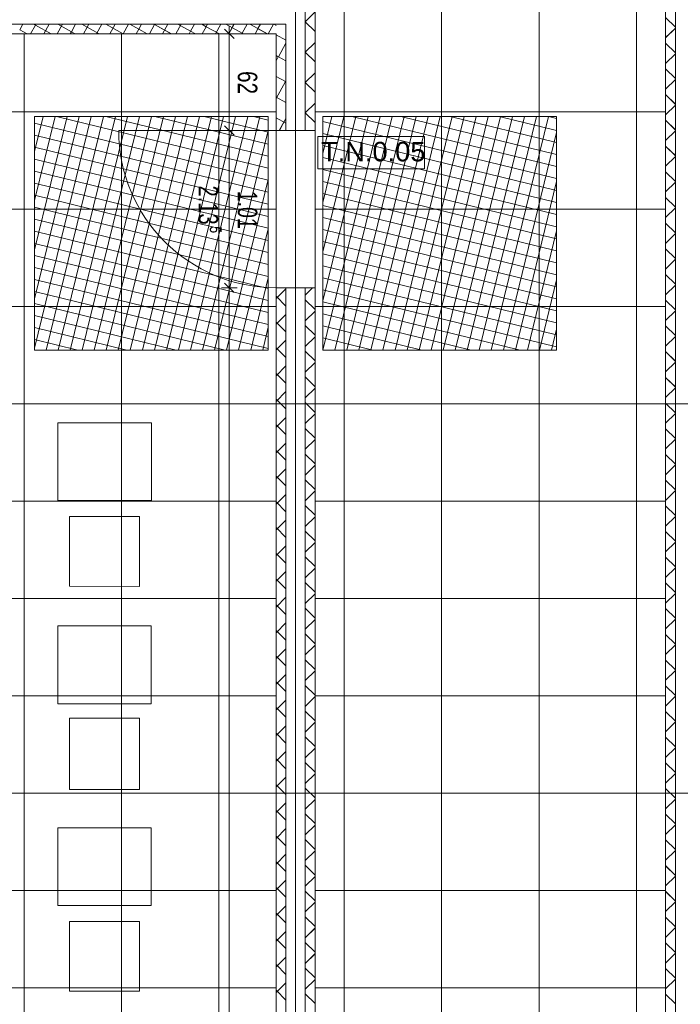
# Model space of a CAD drawing. Extents: x 229 to 926, y 37 to 878.
# Tile 47 of 201: x 467 to 552, y 288 to 415. Entities that reach past the tile are written whole.
import ezdxf
from ezdxf.lldxf.tags import DXFTag

# ---------------------------------------------------------------- set-up
doc = ezdxf.new("R2010")
doc.units = 0
doc.layers.get('0').update_dxf_attribs({"linetype": 'fein_strichliert', "lineweight": 13})
for name, color, linetype, lineweight in [('Ausstattung', 7, 'Continuous', 25), ('Axen', 7, 'Continuous', 25), ('Axen-A03CP9SWA9', 7, 'Continuous', 25), ('Beschriftung', 7, 'Continuous', 25), ('Beschriftung-A03CP9SUA9', 7, 'Continuous', 25), ('Bewegungsfläche', 7, 'Continuous', 25), ('Deckenspiegel', 7, 'Continuous', 25), ('Fullfläche', 7, 'Continuous', 25), ('Fullfläche-A03CP9SXA9', 7, 'Continuous', 25), ('Maßlinien', 7, 'Continuous', 25), ('Maßlinien-A03CP9T3A9', 7, 'Continuous', 25), ('Türen', 7, 'Continuous', 25), ('Türen-A03CP9T1A9', 7, 'Continuous', 25), ('Wände', 7, 'Continuous', 25), ('Wände-A03CP9T2A9', 7, 'Continuous', 25)]:
    doc.layers.add(name, color=color, linetype=linetype, lineweight=lineweight)
doc.styles.get("Standard").update_dxf_attribs({"font": 'arial.ttf'})
tags = doc.linetypes.add('ALL_S25', pattern=[0.001, 0, -0.001]).pattern_tags.tags
tags[6:7] = [DXFTag(74, 4), DXFTag(75, 0), DXFTag(340, '0'), DXFTag(46, 1.0), DXFTag(50, 0.0), DXFTag(44, 0.0), DXFTag(45, 0.0)]
tags[4:5] = [DXFTag(74, 4), DXFTag(75, 0), DXFTag(340, '0'), DXFTag(46, 1.0), DXFTag(50, 0.0), DXFTag(44, 0.0), DXFTag(45, 0.0)]
tags = doc.linetypes.add('ALL_S25-A03CP9T4A9', pattern=[0.001, 0, -0.001]).pattern_tags.tags
tags[6:7] = [DXFTag(74, 4), DXFTag(75, 0), DXFTag(340, '0'), DXFTag(46, 1.0), DXFTag(50, 0.0), DXFTag(44, 0.0), DXFTag(45, 0.0)]
tags[4:5] = [DXFTag(74, 4), DXFTag(75, 0), DXFTag(340, '0'), DXFTag(46, 1.0), DXFTag(50, 0.0), DXFTag(44, 0.0), DXFTag(45, 0.0)]
tags = doc.linetypes.add('fein_strichliert', pattern=[4, 1, -2, 1]).pattern_tags.tags
tags[8:9] = [DXFTag(74, 4), DXFTag(75, 0), DXFTag(340, '0'), DXFTag(46, 0.0), DXFTag(50, 0.0), DXFTag(44, 0.0), DXFTag(45, 0.0)]
tags[6:7] = [DXFTag(74, 4), DXFTag(75, 0), DXFTag(340, '0'), DXFTag(46, 0.0), DXFTag(50, 0.0), DXFTag(44, 0.0), DXFTag(45, 0.0)]
tags[4:5] = [DXFTag(74, 4), DXFTag(75, 0), DXFTag(340, '0'), DXFTag(46, 0.0), DXFTag(50, 0.0), DXFTag(44, 0.0), DXFTag(45, 0.0)]
tags = doc.linetypes.add('PUNKT2_S9', pattern=[0.001, 0, -0.001]).pattern_tags.tags
tags[6:7] = [DXFTag(74, 4), DXFTag(75, 0), DXFTag(340, '0'), DXFTag(46, 1.0), DXFTag(50, 0.0), DXFTag(44, 0.0), DXFTag(45, 0.0)]
tags[4:5] = [DXFTag(74, 4), DXFTag(75, 0), DXFTag(340, '0'), DXFTag(46, 1.0), DXFTag(50, 0.0), DXFTag(44, 0.0), DXFTag(45, 0.0)]
tags = doc.linetypes.add('PUNKT2_S9-A03CP9T5A9', pattern=[0.001, 0, -0.001]).pattern_tags.tags
tags[6:7] = [DXFTag(74, 4), DXFTag(75, 0), DXFTag(340, '0'), DXFTag(46, 1.0), DXFTag(50, 0.0), DXFTag(44, 0.0), DXFTag(45, 0.0)]
tags[4:5] = [DXFTag(74, 4), DXFTag(75, 0), DXFTag(340, '0'), DXFTag(46, 1.0), DXFTag(50, 0.0), DXFTag(44, 0.0), DXFTag(45, 0.0)]

# ---------------------------------------------------------------- blocks, each defined once
blk = doc.blocks.new('Referenz-A03CP9SSA9', base_point=(255.73, 65.7))
at = {"layer": 'Ausstattung', "color": 0, "lineweight": -2}
for p, q in [((484.33, 362.91), (472.3, 362.91)), ((472.3, 362.91), (472.3, 352.92)), ((484.33, 352.92), (484.33, 362.91)), ((472.3, 352.92), (484.33, 352.92)), ((482.8, 350.89), (473.83, 350.89)), ((473.83, 350.89), (473.83, 341.92)), ((482.8, 341.91), (482.8, 350.89)), ((473.83, 341.92), (482.8, 341.91)), ((484.32, 336.83), (472.3, 336.84)), ((472.3, 336.84), (472.3, 326.84)), ((484.32, 326.84), (484.32, 336.83)), ((472.3, 326.84), (484.32, 326.84)), ((482.8, 324.98), (473.82, 324.98)), ((473.82, 324.98), (473.82, 315.84)), ((482.8, 315.84), (482.8, 324.98)), ((473.82, 315.84), (482.8, 315.84)), ((484.32, 310.93), (472.3, 310.93)), ((472.3, 310.93), (472.3, 300.94)), ((484.32, 300.93), (484.32, 310.93)), ((472.3, 300.94), (484.32, 300.93)), ((482.8, 298.9), (473.82, 298.9)), ((473.82, 298.9), (473.82, 289.93)), ((482.79, 289.93), (482.8, 298.9)), ((473.82, 289.93), (482.79, 289.93))]:
    blk.add_line(p, q, dxfattribs=at)
at = {"layer": 'Axen', "color": 0, "linetype": 'ALL_S25', "lineweight": -2, "ltscale": 0.13}
for p, q in [((502.83, 66.03), (502.83, 801.55)), ((735.55, 365.35), (301.66, 365.35)), ((735.55, 315.35), (301.65, 315.35))]:
    blk.add_line(p, q, dxfattribs=at)
at = {"layer": 'Beschriftung', "color": 0, "lineweight": -2}
for p, q in [((519.37, 399.69), (505.69, 399.69)), ((505.69, 399.69), (505.69, 395.53)), ((519.37, 395.52), (519.37, 399.69)), ((505.69, 395.53), (519.37, 395.52))]:
    blk.add_line(p, q, dxfattribs=at)
at = {"layer": 'Bewegungsfläche', "color": 0, "lineweight": -2}
for p, q in [((469.33, 397.75), (470.43, 402.25)), ((469.33, 391.44), (471.98, 402.25)), ((469.33, 385.13), (473.52, 402.25)), ((469.33, 378.81), (475.07, 402.25)), ((469.33, 372.5), (476.61, 402.25)), ((499.33, 402.25), (469.33, 402.25)), ((469.33, 402.25), (469.33, 372.25)), ((470.81, 372.25), (478.16, 402.25)), ((472.17, 402.25), (499.33, 395.6)), ((472.36, 372.25), (479.7, 402.25)), ((473.9, 372.25), (481.24, 402.25)), ((475.45, 372.25), (482.79, 402.25)), ((476.99, 372.25), (484.33, 402.25)), ((478.48, 402.25), (499.33, 397.14)), ((478.54, 372.25), (485.88, 402.25)), ((480.08, 372.25), (487.42, 402.25)), ((481.62, 372.25), (488.97, 402.25)), ((483.17, 372.25), (490.51, 402.25)), ((484.71, 372.25), (492.05, 402.25)), ((484.79, 402.25), (499.33, 398.69)), ((486.26, 372.25), (493.6, 402.25)), ((487.8, 372.25), (495.14, 402.25)), ((489.35, 372.25), (496.69, 402.25)), ((490.89, 372.25), (498.23, 402.25)), ((491.11, 402.25), (499.33, 400.23)), ((497.42, 402.25), (499.33, 401.78)), ((499.33, 372.25), (499.33, 402.25)), ((506.33, 397.49), (507.5, 402.25)), ((506.33, 391.18), (509.04, 402.25)), ((506.33, 384.87), (510.58, 402.25)), ((506.33, 378.56), (512.13, 402.25)), ((506.33, 372.25), (513.67, 402.25)), ((506.33, 402.25), (536.33, 402.25)), ((506.33, 372.25), (506.33, 402.25)), ((507.88, 372.25), (515.22, 402.25)), ((509.42, 372.25), (516.76, 402.25)), ((510.04, 402.25), (536.33, 395.81)), ((510.97, 372.25), (518.31, 402.25)), ((512.51, 372.25), (519.85, 402.25)), ((514.05, 372.25), (521.39, 402.25)), ((515.6, 372.25), (522.94, 402.25)), ((516.35, 402.25), (536.33, 397.36)), ((517.14, 372.25), (524.48, 402.25)), ((518.69, 372.25), (526.03, 402.25)), ((520.23, 372.25), (527.57, 402.25)), ((521.78, 372.25), (529.12, 402.25)), ((522.66, 402.25), (536.33, 398.9)), ((523.32, 372.25), (530.66, 402.25)), ((524.86, 372.25), (532.2, 402.25)), ((526.41, 372.25), (533.75, 402.25)), ((527.95, 372.25), (535.29, 402.25)), ((528.97, 402.25), (536.33, 400.44)), ((535.28, 402.25), (536.33, 401.99)), ((536.33, 402.25), (536.33, 372.25)), ((469.33, 401.4), (499.33, 394.06)), ((506.33, 401.61), (536.33, 394.27)), ((469.33, 399.85), (499.33, 392.51)), ((492.43, 372.25), (499.33, 400.44)), ((506.33, 400.06), (536.33, 392.72)), ((529.5, 372.25), (536.33, 400.19)), ((469.33, 398.31), (499.33, 390.97)), ((506.33, 398.52), (536.33, 391.18)), ((506.33, 396.98), (536.33, 389.64)), ((469.33, 396.76), (499.33, 389.42)), ((469.33, 395.22), (499.33, 387.88)), ((506.33, 395.43), (536.33, 388.09)), ((469.33, 393.68), (499.33, 386.33)), ((493.98, 372.25), (499.33, 394.13)), ((506.33, 393.89), (536.33, 386.55)), ((531.04, 372.25), (536.33, 393.88)), ((469.33, 392.13), (499.33, 384.79)), ((506.33, 392.34), (536.33, 385)), ((506.33, 390.8), (536.33, 383.46)), ((469.33, 390.59), (499.33, 383.25)), ((469.33, 389.04), (499.33, 381.7)), ((506.33, 389.25), (536.33, 381.91)), ((469.33, 387.5), (499.33, 380.16)), ((495.52, 372.25), (499.33, 387.82)), ((506.33, 387.71), (536.33, 380.37)), ((532.58, 372.25), (536.33, 387.57)), ((469.33, 385.95), (499.33, 378.61)), ((506.33, 386.17), (536.33, 378.83)), ((469.33, 384.41), (499.33, 377.07)), ((506.33, 384.62), (536.33, 377.28)), ((506.33, 383.08), (536.33, 375.74)), ((469.33, 382.87), (499.33, 375.52)), ((469.33, 381.32), (499.33, 373.98)), ((497.07, 372.25), (499.33, 381.51)), ((506.33, 381.53), (536.33, 374.19)), ((534.13, 372.25), (536.33, 381.26)), ((469.33, 379.78), (499.33, 372.44)), ((506.33, 379.99), (536.33, 372.65)), ((469.33, 378.23), (493.8, 372.25)), ((506.33, 378.44), (531.67, 372.25)), ((506.33, 376.9), (525.36, 372.25)), ((469.33, 376.69), (487.49, 372.25)), ((469.33, 375.14), (481.18, 372.25)), ((498.61, 372.25), (499.33, 375.2)), ((506.33, 375.36), (519.04, 372.25)), ((535.67, 372.25), (536.33, 374.94)), ((469.33, 373.6), (474.87, 372.25)), ((506.33, 373.81), (512.73, 372.25)), ((469.33, 372.25), (499.33, 372.25)), ((506.33, 372.27), (506.42, 372.25)), ((536.33, 372.25), (506.33, 372.25))]:
    blk.add_line(p, q, dxfattribs=at)
at = {"layer": 'Fullfläche', "color": 0, "lineweight": -2}
for p, q in [((504.08, 414.41), (505.33, 415.66)), ((551.58, 413.7), (550.33, 414.95)), ((467.82, 414.09), (467.43, 413.38)), ((467.43, 413.37), (468.39, 412.85)), ((469.44, 413.96), (468.83, 412.85)), ((469.21, 414.09), (469.44, 413.96)), ((469.51, 414.09), (469.44, 413.96)), ((469.45, 413.96), (471.47, 412.85)), ((471.21, 414.09), (470.53, 412.85)), ((472.9, 414.09), (472.22, 412.85)), ((472.3, 414.09), (474.06, 413.12)), ((474.59, 414.08), (474.06, 413.12)), ((475.38, 414.08), (476.08, 413.7)), ((476.08, 413.7), (475.61, 412.85)), ((476.29, 414.08), (476.08, 413.7)), ((476.08, 413.7), (477.64, 412.85)), ((477.98, 414.08), (477.3, 412.85)), ((478.47, 414.08), (480.7, 412.86)), ((479.68, 414.08), (479, 412.85)), ((481.37, 414.08), (480.7, 412.86)), ((481.55, 414.08), (482.71, 413.44)), ((482.71, 413.44), (482.39, 412.85)), ((483.07, 414.08), (482.72, 413.45)), ((482.72, 413.44), (483.8, 412.85)), ((484.73, 414.03), (484.08, 412.85)), ((484.63, 414.08), (484.73, 414.03)), ((484.76, 414.08), (484.73, 414.03)), ((484.73, 414.03), (486.89, 412.85)), ((486.45, 414.08), (485.77, 412.85)), ((488.15, 414.08), (487.47, 412.85)), ((487.72, 414.08), (489.35, 413.19)), ((489.84, 414.08), (489.35, 413.19)), ((490.8, 414.08), (491.36, 413.77)), ((491.36, 413.77), (490.86, 412.85)), ((491.54, 414.08), (491.37, 413.77)), ((491.37, 413.77), (493.05, 412.85)), ((493.23, 414.08), (492.55, 412.85)), ((493.89, 414.08), (495.98, 412.93)), ((494.93, 414.08), (494.25, 412.85)), ((496.62, 414.08), (495.99, 412.93)), ((496.97, 414.08), (498, 413.52)), ((498, 413.51), (497.63, 412.85)), ((498.31, 414.08), (498, 413.52)), ((498, 413.51), (499.22, 412.85)), ((500.01, 414.08), (499.33, 412.85)), ((500.06, 414.08), (500.33, 413.93)), ((504.08, 414.4), (505.33, 413.15)), ((551.58, 413.6), (550.33, 412.35)), ((474.06, 413.11), (473.91, 412.85)), ((474.06, 413.12), (474.55, 412.85)), ((480.7, 412.86), (480.69, 412.85)), ((480.7, 412.86), (480.72, 412.85)), ((489.35, 413.18), (489.16, 412.85)), ((489.35, 413.19), (489.97, 412.85)), ((495.98, 412.93), (495.94, 412.85)), ((495.99, 412.93), (496.14, 412.85)), ((500.33, 412.72), (501.59, 412.03)), ((501.59, 411.67), (500.62, 409.9)), ((504.08, 410.51), (505.33, 411.76)), ((551.58, 410.4), (550.33, 411.65)), ((500.33, 410.05), (500.61, 409.9)), ((500.61, 409.9), (500.33, 409.39)), ((500.62, 409.9), (501.58, 409.37)), ((504.08, 410.5), (505.33, 409.25)), ((551.58, 410.3), (550.33, 409.05)), ((551.58, 407.1), (550.33, 408.35)), ((500.33, 407.39), (501.53, 406.73)), ((504.08, 406.61), (505.33, 407.86)), ((501.53, 406.73), (500.33, 404.54)), ((501.58, 406.82), (501.54, 406.73)), ((501.54, 406.73), (501.58, 406.71)), ((504.08, 406.6), (505.33, 405.35)), ((551.58, 407), (550.33, 405.75)), ((500.33, 404.73), (501.58, 404.04)), ((551.58, 403.8), (550.33, 405.05)), ((504.08, 402.71), (505.33, 403.96)), ((551.58, 403.7), (550.33, 402.45)), ((500.33, 402.07), (501.58, 401.38)), ((504.08, 402.7), (505.33, 401.45)), ((501.58, 401.97), (500.75, 400.45)), ((551.58, 400.5), (550.33, 401.75)), ((551.58, 400.4), (550.33, 399.15)), ((551.58, 397.2), (550.33, 398.45)), ((551.58, 397.1), (550.33, 395.85)), ((551.58, 393.9), (550.33, 395.15)), ((551.58, 393.8), (550.33, 392.55)), ((551.58, 390.6), (550.33, 391.85)), ((551.58, 390.5), (550.33, 389.25)), ((551.58, 387.3), (550.33, 388.55)), ((551.58, 387.2), (550.33, 385.95)), ((551.58, 384), (550.33, 385.25)), ((551.58, 383.9), (550.33, 382.65)), ((551.58, 380.7), (550.33, 381.95)), ((551.58, 380.6), (550.33, 379.35)), ((500.33, 378.86), (501.58, 380.11)), ((504.08, 379.31), (505.02, 380.25)), ((500.33, 379.15), (501.58, 377.9)), ((504.08, 378.7), (505.33, 377.45)), ((551.58, 377.4), (550.33, 378.65)), ((500.33, 375.56), (501.58, 376.81)), ((504.08, 376.01), (505.33, 377.26)), ((551.58, 377.3), (550.33, 376.05)), ((500.33, 375.85), (501.58, 374.6)), ((504.08, 375.4), (505.33, 374.15)), ((551.58, 374.1), (550.33, 375.35)), ((500.33, 372.26), (501.58, 373.51)), ((504.08, 372.71), (505.33, 373.96)), ((551.58, 374), (550.33, 372.75)), ((500.33, 372.55), (501.58, 371.3)), ((504.08, 372.1), (505.33, 370.85)), ((551.58, 370.8), (550.33, 372.05)), ((504.08, 369.41), (505.33, 370.66)), ((551.58, 370.7), (550.33, 369.45)), ((500.33, 368.96), (501.58, 370.21)), ((500.33, 369.25), (501.58, 368)), ((504.08, 368.8), (505.33, 367.55)), ((551.58, 367.5), (550.33, 368.75)), ((500.33, 365.66), (501.58, 366.91)), ((504.08, 366.11), (505.33, 367.36)), ((551.58, 367.4), (550.33, 366.15)), ((500.33, 365.95), (501.58, 364.7)), ((504.08, 365.5), (505.33, 364.25)), ((551.58, 364.2), (550.33, 365.45)), ((551.58, 364.1), (550.33, 362.85)), ((500.33, 362.36), (501.58, 363.61)), ((504.08, 362.81), (505.33, 364.06)), ((500.33, 362.65), (501.58, 361.4)), ((504.08, 362.2), (505.33, 360.95)), ((551.58, 360.9), (550.33, 362.15)), ((500.33, 359.06), (501.58, 360.31)), ((504.08, 359.51), (505.33, 360.76)), ((551.58, 360.8), (550.33, 359.55)), ((500.33, 359.35), (501.58, 358.1)), ((504.08, 358.9), (505.33, 357.65)), ((551.58, 357.6), (550.33, 358.85)), ((500.33, 355.76), (501.58, 357.01)), ((504.08, 356.21), (505.33, 357.46)), ((551.58, 357.5), (550.33, 356.25)), ((500.33, 356.05), (501.58, 354.8)), ((504.08, 355.6), (505.33, 354.35)), ((551.58, 354.31), (550.33, 355.55)), ((504.08, 352.91), (505.33, 354.16)), ((551.58, 354.2), (550.33, 352.95)), ((500.33, 352.46), (501.58, 353.71)), ((500.33, 352.75), (501.58, 351.5)), ((504.08, 352.3), (505.33, 351.05)), ((551.58, 351), (550.33, 352.25)), ((500.33, 349.16), (501.58, 350.41)), ((504.08, 349.61), (505.33, 350.86)), ((551.58, 350.9), (550.33, 349.65)), ((500.33, 349.45), (501.58, 348.2)), ((504.08, 349), (505.33, 347.75)), ((551.58, 347.71), (550.33, 348.95)), ((500.33, 345.86), (501.58, 347.11)), ((504.08, 346.31), (505.33, 347.56)), ((551.58, 347.6), (550.33, 346.35)), ((500.33, 346.15), (501.58, 344.9)), ((504.08, 345.7), (505.33, 344.45)), ((551.58, 344.41), (550.33, 345.65)), ((504.08, 343.01), (505.33, 344.26)), ((551.58, 344.3), (550.33, 343.05)), ((500.33, 342.56), (501.58, 343.81)), ((500.33, 342.85), (501.58, 341.6)), ((504.08, 342.4), (505.33, 341.15)), ((551.58, 341.11), (550.33, 342.35)), ((500.33, 339.26), (501.58, 340.51)), ((504.08, 339.71), (505.33, 340.96)), ((551.58, 341), (550.33, 339.75)), ((500.33, 339.55), (501.58, 338.3)), ((504.08, 339.1), (505.33, 337.85)), ((551.58, 337.81), (550.33, 339.05)), ((504.08, 336.41), (505.33, 337.66)), ((551.58, 337.7), (550.33, 336.45)), ((500.33, 335.96), (501.58, 337.21)), ((500.33, 336.25), (501.58, 335)), ((504.08, 335.8), (505.33, 334.55)), ((551.58, 334.51), (550.33, 335.75)), ((500.33, 332.66), (501.58, 333.91)), ((504.08, 333.11), (505.33, 334.36)), ((551.58, 334.4), (550.33, 333.15)), ((500.33, 332.95), (501.58, 331.7)), ((504.08, 332.5), (505.33, 331.25)), ((551.58, 331.21), (550.33, 332.45)), ((500.33, 329.36), (501.58, 330.61)), ((504.08, 329.81), (505.33, 331.06)), ((551.58, 331.1), (550.33, 329.85)), ((500.33, 329.65), (501.58, 328.4)), ((504.08, 329.2), (505.33, 327.95)), ((551.58, 327.91), (550.33, 329.15)), ((504.08, 326.51), (505.33, 327.76)), ((551.58, 327.8), (550.33, 326.55)), ((500.33, 326.06), (501.58, 327.31)), ((500.33, 326.35), (501.58, 325.1)), ((504.08, 325.9), (505.33, 324.65)), ((551.58, 324.61), (550.33, 325.85)), ((500.33, 322.76), (501.58, 324.01)), ((504.08, 323.21), (505.33, 324.46)), ((551.58, 324.5), (550.33, 323.25)), ((500.33, 323.05), (501.58, 321.8)), ((504.08, 322.6), (505.33, 321.35)), ((551.58, 321.31), (550.33, 322.55)), ((504.08, 319.91), (505.33, 321.16)), ((551.58, 321.2), (550.33, 319.95)), ((500.33, 319.46), (501.58, 320.71)), ((500.33, 319.75), (501.58, 318.5)), ((504.08, 319.3), (505.33, 318.05)), ((551.58, 318.01), (550.33, 319.25)), ((500.33, 316.16), (501.58, 317.41)), ((504.08, 316.61), (505.33, 317.86)), ((551.58, 317.9), (550.33, 316.65)), ((500.33, 316.45), (501.58, 315.2)), ((504.08, 316), (505.33, 314.75)), ((551.58, 314.71), (550.33, 315.95)), ((500.33, 312.86), (501.58, 314.11)), ((504.08, 313.31), (505.33, 314.56)), ((551.58, 314.6), (550.33, 313.35)), ((500.33, 313.15), (501.58, 311.9)), ((504.08, 312.7), (505.33, 311.45)), ((551.58, 311.41), (550.33, 312.65)), ((504.08, 310.01), (505.33, 311.25)), ((551.58, 311.3), (550.33, 310.05)), ((500.33, 309.56), (501.58, 310.81)), ((500.33, 309.85), (501.58, 308.6)), ((504.08, 309.4), (505.33, 308.15)), ((551.58, 308.11), (550.33, 309.35)), ((500.33, 306.26), (501.58, 307.51)), ((504.08, 306.71), (505.33, 307.95)), ((551.58, 308), (550.33, 306.75)), ((500.33, 306.55), (501.58, 305.3)), ((504.08, 306.1), (505.33, 304.85)), ((551.58, 304.81), (550.33, 306.05)), ((504.08, 303.41), (505.33, 304.65)), ((551.58, 304.7), (550.33, 303.45)), ((500.33, 302.96), (501.58, 304.21)), ((500.33, 303.25), (501.58, 302)), ((504.08, 302.8), (505.33, 301.55)), ((551.58, 301.51), (550.33, 302.75)), ((500.33, 299.66), (501.58, 300.91)), ((504.08, 300.11), (505.33, 301.35)), ((551.58, 301.4), (550.33, 300.15)), ((500.33, 299.95), (501.58, 298.7)), ((504.08, 299.5), (505.33, 298.25)), ((551.58, 298.21), (550.33, 299.45)), ((500.33, 296.36), (501.58, 297.61)), ((504.08, 296.81), (505.33, 298.05)), ((551.58, 298.1), (550.33, 296.85)), ((500.33, 296.65), (501.58, 295.4)), ((504.08, 296.2), (505.33, 294.95)), ((551.58, 294.91), (550.33, 296.15)), ((504.08, 293.51), (505.33, 294.75)), ((551.58, 294.8), (550.33, 293.55)), ((500.33, 293.06), (501.58, 294.31)), ((500.33, 293.35), (501.58, 292.1)), ((504.08, 292.9), (505.33, 291.65)), ((551.58, 291.61), (550.33, 292.85)), ((500.33, 289.76), (501.58, 291.01)), ((504.08, 290.21), (505.33, 291.45)), ((551.58, 291.5), (550.33, 290.25)), ((500.33, 290.05), (501.58, 288.8)), ((504.08, 289.6), (505.33, 288.35)), ((551.58, 288.31), (550.33, 289.55))]:
    blk.add_line(p, q, dxfattribs=at)
at = {"layer": 'Maßlinien', "color": 0, "lineweight": -2}
for p, q in [((493.73, 413.45), (494.93, 412.25)), ((494.33, 412.85), (494.33, 413.85)), ((494.33, 412.85), (493.33, 412.85)), ((494.33, 412.85), (495.33, 412.85)), ((494.33, 412.85), (494.33, 411.86)), ((494.33, 411.86), (494.33, 406.65)), ((494.33, 406.65), (494.33, 400.45)), ((493.73, 401.05), (494.93, 399.85)), ((494.33, 400.45), (493.33, 400.45)), ((494.33, 400.45), (495.33, 400.45)), ((494.33, 400.45), (494.33, 380.25)), ((493.73, 380.85), (494.93, 379.65)), ((494.33, 380.25), (493.33, 380.25)), ((494.33, 380.25), (495.33, 380.25)), ((494.33, 380.25), (494.33, 167.85))]:
    blk.add_line(p, q, dxfattribs=at)
at = {"layer": 'Türen', "color": 0, "lineweight": -2}
blk.add_line((500.33, 400.45), (480.13, 400.45), dxfattribs=at)
at = {"layer": 'Türen', "color": 0, "linetype": 'PUNKT2_S9', "lineweight": -2, "ltscale": 0.13}
for p, q in [((500.33, 400.45), (500.33, 380.25)), ((505.33, 380.25), (505.33, 400.45))]:
    blk.add_line(p, q, dxfattribs=at)
at = {"layer": 'Türen', "color": 0, "lineweight": -2}
blk.add_ellipse((500.33, 400.45), major_axis=(-20.2, 0), ratio=1, start_param=0, end_param=1.570796, dxfattribs=at)
at = {"layer": 'Wände', "color": 0, "lineweight": -2}
for p, q in [((504.08, 400.45), (504.08, 630.25)), ((502.83, 450.44), (502.83, 400.45)), ((505.33, 450.44), (505.33, 400.45)), ((550.33, 400.45), (550.33, 430.24)), ((551.58, 200.45), (551.58, 430.24)), ((381.63, 414.1), (501.59, 414.08)), ((501.58, 400.45), (501.59, 414.08)), ((382.43, 412.85), (500.33, 412.85)), ((500.33, 412.85), (500.33, 400.45)), ((500.33, 402.45), (500.33, 400.45)), ((500.33, 400.45), (500.33, 402.45)), ((500.33, 400.45), (505.33, 400.45)), ((550.33, 318.95), (550.33, 400.45)), ((505.33, 380.25), (500.33, 380.25)), ((500.33, 380.25), (500.33, 265.35)), ((500.33, 367.85), (500.33, 380.25)), ((500.33, 380.25), (500.33, 367.85)), ((501.58, 166.6), (501.58, 380.25)), ((502.83, 380.25), (502.83, 165.35)), ((504.08, 165.35), (504.08, 380.25)), ((505.33, 380.25), (505.33, 197.75)), ((550.33, 200.45), (550.33, 318.95))]:
    blk.add_line(p, q, dxfattribs=at)
at = {"layer": 'Beschriftung', "color": 0, "lineweight": -2, "insert": (506.11, 398.98), "char_height": 2.5, "attachment_point": 1, "rotation": 359.9932}
blk.add_mtext('{\\fArial;T.N.0.05}', dxfattribs=at)
at = {"layer": 'Maßlinien', "color": 0, "lineweight": -2, "attachment_point": 1, "rotation": 270}
for s, insert, char_height in [('{\\W0.76;\\fArial;62}', (497.92, 408.07), 2.5), ('{\\W0.74;\\fArial;2.13}', (492.89, 393.38), 2.5), ('{\\W0.72;\\fArial;1.01}', (497.92, 392.71), 2.5), ('{\\W0.76;\\fArial;5}', (493.33, 388.15), 1.5)]:
    blk.add_mtext(s, dxfattribs=dict(at, insert=insert, char_height=char_height))
blk = doc.blocks.new('Referenz-A03CP9T9A9', base_point=(255.73, 65.71))
at = {"layer": 'Axen-A03CP9SWA9', "color": 0, "linetype": 'ALL_S25-A03CP9T4A9', "lineweight": -2, "ltscale": 0.13}
for p, q in [((502.83, 66.03), (502.83, 801.55)), ((735.55, 365.35), (301.66, 365.35)), ((735.55, 315.35), (301.65, 315.35))]:
    blk.add_line(p, q, dxfattribs=at)
at = {"layer": 'Beschriftung-A03CP9SUA9', "color": 0, "lineweight": -2}
for p, q in [((519.37, 399.69), (505.69, 399.69)), ((505.69, 399.69), (505.69, 395.53)), ((519.36, 395.53), (519.37, 399.69)), ((505.69, 395.53), (519.36, 395.53))]:
    blk.add_line(p, q, dxfattribs=at)
at = {"layer": 'Deckenspiegel', "color": 0, "lineweight": -2}
for p, q in [((505.33, 169.35), (505.33, 661.35)), ((509.08, 169.35), (509.08, 661.35)), ((521.58, 169.35), (521.58, 661.35)), ((534.08, 169.35), (534.08, 661.35)), ((546.58, 169.35), (546.58, 661.35)), ((550.33, 661.35), (550.33, 169.35)), ((385.63, 412.85), (500.33, 412.85)), ((467.98, 412.85), (467.98, 167.85)), ((480.48, 412.85), (480.48, 167.85)), ((492.98, 412.85), (492.98, 167.85)), ((500.33, 412.85), (500.33, 167.85)), ((385.63, 402.85), (500.33, 402.85)), ((550.33, 402.85), (505.33, 402.85)), ((385.63, 390.35), (500.33, 390.35)), ((550.33, 390.35), (505.33, 390.35)), ((385.63, 377.85), (500.33, 377.85)), ((550.33, 377.85), (505.33, 377.85)), ((385.63, 365.35), (500.33, 365.35)), ((550.33, 365.35), (505.33, 365.35)), ((385.63, 352.85), (500.33, 352.85)), ((550.33, 352.85), (505.33, 352.85)), ((385.63, 340.35), (500.33, 340.35)), ((550.33, 340.35), (505.33, 340.35)), ((385.63, 327.85), (500.33, 327.85)), ((550.33, 327.85), (505.33, 327.85)), ((385.63, 315.35), (500.33, 315.35)), ((550.33, 315.35), (505.33, 315.35)), ((385.63, 302.85), (500.33, 302.85)), ((550.33, 302.85), (505.33, 302.85)), ((385.63, 290.35), (500.33, 290.35)), ((550.33, 290.35), (505.33, 290.35))]:
    blk.add_line(p, q, dxfattribs=at)
at = {"layer": 'Fullfläche-A03CP9SXA9', "color": 0, "lineweight": -2}
for p, q in [((504.08, 414.41), (505.33, 415.66)), ((551.58, 413.71), (550.33, 414.95)), ((467.82, 414.09), (467.43, 413.38)), ((467.43, 413.37), (468.39, 412.85)), ((469.44, 413.96), (468.83, 412.85)), ((469.21, 414.09), (469.44, 413.96)), ((469.51, 414.09), (469.44, 413.96)), ((469.44, 413.96), (471.47, 412.85)), ((471.21, 414.09), (470.53, 412.85)), ((472.9, 414.09), (472.22, 412.85)), ((472.3, 414.09), (474.06, 413.12)), ((474.59, 414.09), (474.06, 413.12)), ((475.38, 414.09), (476.08, 413.7)), ((476.08, 413.7), (475.61, 412.85)), ((476.29, 414.09), (476.08, 413.7)), ((476.08, 413.7), (477.64, 412.85)), ((477.98, 414.09), (477.3, 412.85)), ((478.47, 414.09), (480.7, 412.86)), ((479.68, 414.09), (479, 412.85)), ((481.37, 414.08), (480.7, 412.86)), ((481.55, 414.08), (482.71, 413.45)), ((482.71, 413.44), (482.38, 412.85)), ((483.07, 414.08), (482.72, 413.45)), ((482.72, 413.44), (483.8, 412.85)), ((484.73, 414.03), (484.08, 412.85)), ((484.63, 414.08), (484.73, 414.03)), ((484.76, 414.08), (484.73, 414.03)), ((484.73, 414.03), (486.88, 412.85)), ((486.45, 414.08), (485.77, 412.85)), ((488.15, 414.08), (487.47, 412.85)), ((487.72, 414.08), (489.35, 413.19)), ((489.84, 414.08), (489.35, 413.19)), ((490.8, 414.08), (491.36, 413.77)), ((491.36, 413.77), (490.86, 412.85)), ((491.54, 414.08), (491.37, 413.78)), ((491.37, 413.77), (493.05, 412.85)), ((493.23, 414.08), (492.55, 412.85)), ((493.89, 414.08), (495.98, 412.93)), ((494.92, 414.08), (494.25, 412.85)), ((496.62, 414.08), (495.99, 412.93)), ((496.97, 414.08), (498, 413.52)), ((498, 413.51), (497.63, 412.85)), ((498.31, 414.08), (498, 413.52)), ((498, 413.52), (499.22, 412.85)), ((500.01, 414.08), (499.33, 412.85)), ((500.06, 414.08), (500.33, 413.93)), ((504.08, 414.4), (505.33, 413.15)), ((551.58, 413.6), (550.33, 412.36)), ((474.06, 413.11), (473.91, 412.85)), ((474.06, 413.12), (474.55, 412.85)), ((480.7, 412.86), (480.69, 412.85)), ((480.7, 412.86), (480.72, 412.85)), ((489.35, 413.19), (489.16, 412.85)), ((489.35, 413.19), (489.97, 412.85)), ((495.98, 412.93), (495.94, 412.85)), ((495.99, 412.93), (496.14, 412.85)), ((500.33, 412.72), (501.58, 412.03)), ((501.58, 411.67), (500.62, 409.9)), ((504.08, 410.51), (505.33, 411.76)), ((551.58, 410.41), (550.33, 411.65)), ((500.33, 410.06), (500.61, 409.9)), ((500.61, 409.9), (500.33, 409.39)), ((500.62, 409.9), (501.58, 409.37)), ((504.08, 410.5), (505.33, 409.25)), ((551.58, 410.3), (550.33, 409.06)), ((551.58, 407.11), (550.33, 408.35)), ((500.33, 407.39), (501.53, 406.73)), ((504.08, 406.61), (505.33, 407.86)), ((501.53, 406.73), (500.33, 404.54)), ((501.58, 406.82), (501.54, 406.74)), ((501.54, 406.73), (501.58, 406.71)), ((504.08, 406.6), (505.33, 405.35)), ((551.58, 407), (550.33, 405.76)), ((500.33, 404.73), (501.58, 404.04)), ((551.58, 403.81), (550.33, 405.05)), ((504.08, 402.71), (505.33, 403.96)), ((551.58, 403.7), (550.33, 402.45)), ((500.33, 402.07), (501.58, 401.38)), ((504.08, 402.7), (505.33, 401.45)), ((501.58, 401.97), (500.74, 400.45)), ((551.58, 400.51), (550.33, 401.75)), ((551.58, 400.4), (550.33, 399.15)), ((551.58, 397.21), (550.33, 398.45)), ((551.58, 397.1), (550.33, 395.85)), ((551.58, 393.91), (550.33, 395.15)), ((551.58, 393.8), (550.33, 392.55)), ((551.58, 390.61), (550.33, 391.85)), ((551.58, 390.5), (550.33, 389.25)), ((551.58, 387.31), (550.33, 388.55)), ((551.58, 387.2), (550.33, 385.95)), ((551.58, 384.01), (550.33, 385.25)), ((551.58, 383.9), (550.33, 382.65)), ((551.58, 380.71), (550.33, 381.95)), ((551.58, 380.6), (550.33, 379.35)), ((500.33, 378.86), (501.58, 380.11)), ((504.08, 379.31), (505.02, 380.25)), ((500.33, 379.15), (501.58, 377.9)), ((504.08, 378.7), (505.33, 377.45)), ((551.58, 377.41), (550.33, 378.65)), ((500.33, 375.56), (501.58, 376.81)), ((504.08, 376.01), (505.33, 377.26)), ((551.58, 377.3), (550.33, 376.05)), ((500.33, 375.85), (501.58, 374.6)), ((504.08, 375.4), (505.33, 374.15)), ((551.58, 374.11), (550.33, 375.35)), ((500.33, 372.26), (501.58, 373.51)), ((504.08, 372.71), (505.33, 373.96)), ((551.58, 374), (550.33, 372.75)), ((500.33, 372.55), (501.58, 371.3)), ((504.08, 372.1), (505.33, 370.85)), ((551.58, 370.81), (550.33, 372.05)), ((504.08, 369.41), (505.33, 370.66)), ((551.58, 370.7), (550.33, 369.45)), ((500.33, 368.96), (501.58, 370.21)), ((500.33, 369.25), (501.58, 368)), ((504.08, 368.8), (505.33, 367.55)), ((551.58, 367.51), (550.33, 368.75)), ((500.33, 365.66), (501.58, 366.91)), ((504.08, 366.11), (505.33, 367.36)), ((551.58, 367.4), (550.33, 366.15)), ((500.33, 365.95), (501.58, 364.7)), ((504.08, 365.5), (505.33, 364.25)), ((551.58, 364.21), (550.33, 365.45)), ((551.58, 364.1), (550.33, 362.85)), ((500.33, 362.36), (501.58, 363.61)), ((504.08, 362.81), (505.33, 364.06)), ((500.33, 362.65), (501.58, 361.4)), ((504.08, 362.2), (505.33, 360.95)), ((551.58, 360.91), (550.33, 362.15)), ((500.33, 359.06), (501.58, 360.31)), ((504.08, 359.51), (505.33, 360.76)), ((551.58, 360.8), (550.33, 359.55)), ((500.33, 359.35), (501.58, 358.1)), ((504.08, 358.9), (505.33, 357.65)), ((551.58, 357.61), (550.33, 358.85)), ((500.33, 355.76), (501.58, 357.01)), ((504.08, 356.21), (505.33, 357.46)), ((551.58, 357.5), (550.33, 356.25)), ((500.33, 356.05), (501.58, 354.8)), ((504.08, 355.6), (505.33, 354.35)), ((551.58, 354.31), (550.33, 355.55)), ((504.08, 352.91), (505.33, 354.16)), ((551.58, 354.2), (550.33, 352.95)), ((500.33, 352.46), (501.58, 353.71)), ((500.33, 352.75), (501.58, 351.5)), ((504.08, 352.3), (505.33, 351.05)), ((551.58, 351.01), (550.33, 352.25)), ((500.33, 349.16), (501.58, 350.41)), ((504.08, 349.61), (505.33, 350.86)), ((551.58, 350.9), (550.33, 349.65)), ((500.33, 349.45), (501.58, 348.2)), ((504.08, 349), (505.33, 347.75)), ((551.58, 347.71), (550.33, 348.95)), ((500.33, 345.86), (501.58, 347.11)), ((504.08, 346.31), (505.33, 347.56)), ((551.58, 347.6), (550.33, 346.35)), ((500.33, 346.15), (501.58, 344.9)), ((504.08, 345.7), (505.33, 344.45)), ((551.58, 344.41), (550.33, 345.65)), ((504.08, 343.01), (505.33, 344.26)), ((551.58, 344.3), (550.33, 343.05)), ((500.33, 342.56), (501.58, 343.81)), ((500.33, 342.85), (501.58, 341.6)), ((504.08, 342.4), (505.33, 341.15)), ((551.58, 341.11), (550.33, 342.35)), ((500.33, 339.26), (501.58, 340.51)), ((504.08, 339.71), (505.33, 340.96)), ((551.58, 341), (550.33, 339.75)), ((500.33, 339.55), (501.58, 338.3)), ((504.08, 339.1), (505.33, 337.85)), ((551.58, 337.81), (550.33, 339.05)), ((504.08, 336.41), (505.33, 337.66)), ((551.58, 337.7), (550.33, 336.45)), ((500.33, 335.96), (501.58, 337.21)), ((500.33, 336.25), (501.58, 335)), ((504.08, 335.8), (505.33, 334.55)), ((551.58, 334.51), (550.33, 335.75)), ((500.33, 332.66), (501.58, 333.91)), ((504.08, 333.11), (505.33, 334.36)), ((551.58, 334.4), (550.33, 333.15)), ((500.33, 332.95), (501.58, 331.7)), ((504.08, 332.5), (505.33, 331.25)), ((551.58, 331.21), (550.33, 332.45)), ((500.33, 329.36), (501.58, 330.61)), ((504.08, 329.81), (505.33, 331.06)), ((551.58, 331.1), (550.33, 329.85)), ((500.33, 329.65), (501.58, 328.4)), ((504.08, 329.2), (505.33, 327.95)), ((551.58, 327.91), (550.33, 329.15)), ((504.08, 326.51), (505.33, 327.76)), ((551.58, 327.8), (550.33, 326.55)), ((500.33, 326.06), (501.58, 327.31)), ((500.33, 326.35), (501.58, 325.1)), ((504.08, 325.9), (505.33, 324.65)), ((551.58, 324.61), (550.33, 325.85)), ((500.33, 322.76), (501.58, 324.01)), ((504.08, 323.21), (505.33, 324.46)), ((551.58, 324.5), (550.33, 323.25)), ((500.33, 323.05), (501.58, 321.8)), ((504.08, 322.6), (505.33, 321.35)), ((551.58, 321.31), (550.33, 322.55)), ((504.08, 319.91), (505.33, 321.16)), ((551.58, 321.2), (550.33, 319.95)), ((500.33, 319.46), (501.58, 320.71)), ((500.33, 319.75), (501.58, 318.5)), ((504.08, 319.3), (505.33, 318.05)), ((551.58, 318.01), (550.33, 319.26)), ((500.33, 316.16), (501.58, 317.41)), ((504.08, 316.61), (505.33, 317.86)), ((551.58, 317.9), (550.33, 316.65)), ((500.33, 316.45), (501.58, 315.2)), ((504.08, 316), (505.33, 314.75)), ((551.58, 314.71), (550.33, 315.96)), ((500.33, 312.86), (501.58, 314.11)), ((504.08, 313.31), (505.33, 314.56)), ((551.58, 314.6), (550.33, 313.35)), ((500.33, 313.15), (501.58, 311.9)), ((504.08, 312.7), (505.33, 311.45)), ((551.58, 311.41), (550.33, 312.66)), ((504.08, 310.01), (505.33, 311.26)), ((551.58, 311.3), (550.33, 310.05)), ((500.33, 309.56), (501.58, 310.81)), ((500.33, 309.85), (501.58, 308.6)), ((504.08, 309.4), (505.33, 308.15)), ((551.58, 308.11), (550.33, 309.36)), ((500.33, 306.26), (501.58, 307.51)), ((504.08, 306.71), (505.33, 307.96)), ((551.58, 308), (550.33, 306.75)), ((500.33, 306.55), (501.58, 305.3)), ((504.08, 306.1), (505.33, 304.85)), ((551.58, 304.81), (550.33, 306.06)), ((504.08, 303.41), (505.33, 304.66)), ((551.58, 304.7), (550.33, 303.45)), ((500.33, 302.96), (501.58, 304.21)), ((500.33, 303.25), (501.58, 302)), ((504.08, 302.8), (505.33, 301.55)), ((551.58, 301.51), (550.33, 302.76)), ((500.33, 299.66), (501.58, 300.91)), ((504.08, 300.11), (505.33, 301.36)), ((551.58, 301.4), (550.33, 300.15)), ((500.33, 299.95), (501.58, 298.7)), ((504.08, 299.5), (505.33, 298.25)), ((551.58, 298.21), (550.33, 299.46)), ((500.33, 296.36), (501.58, 297.61)), ((504.08, 296.81), (505.33, 298.06)), ((551.58, 298.1), (550.33, 296.85)), ((500.33, 296.65), (501.58, 295.4)), ((504.08, 296.2), (505.33, 294.95)), ((551.58, 294.91), (550.33, 296.16)), ((504.08, 293.51), (505.33, 294.76)), ((551.58, 294.8), (550.33, 293.55)), ((500.33, 293.06), (501.58, 294.31)), ((500.33, 293.35), (501.58, 292.1)), ((504.08, 292.9), (505.33, 291.65)), ((551.58, 291.61), (550.33, 292.86)), ((500.33, 289.76), (501.58, 291.01)), ((504.08, 290.21), (505.33, 291.46)), ((551.58, 291.5), (550.33, 290.25)), ((500.33, 290.05), (501.58, 288.8)), ((504.08, 289.6), (505.33, 288.35)), ((551.58, 288.31), (550.33, 289.56))]:
    blk.add_line(p, q, dxfattribs=at)
at = {"layer": 'Maßlinien-A03CP9T3A9', "color": 0, "lineweight": -2}
for p, q in [((493.73, 413.45), (494.93, 412.25)), ((494.33, 412.85), (494.33, 413.85)), ((494.33, 412.85), (493.33, 412.85)), ((494.33, 412.85), (495.33, 412.85)), ((494.33, 412.85), (494.33, 411.86)), ((494.33, 411.86), (494.33, 406.65)), ((494.33, 406.65), (494.33, 400.45)), ((493.73, 401.05), (494.93, 399.85)), ((494.33, 400.45), (493.33, 400.45)), ((494.33, 400.45), (495.33, 400.45)), ((494.33, 400.45), (494.33, 380.25)), ((493.73, 380.85), (494.93, 379.65)), ((494.33, 380.25), (493.33, 380.25)), ((494.33, 380.25), (495.33, 380.25)), ((494.33, 380.25), (494.33, 167.85))]:
    blk.add_line(p, q, dxfattribs=at)
at = {"layer": 'Türen-A03CP9T1A9', "color": 0, "lineweight": -2}
blk.add_line((500.33, 400.45), (480.13, 400.45), dxfattribs=at)
at = {"layer": 'Türen-A03CP9T1A9', "color": 0, "linetype": 'PUNKT2_S9-A03CP9T5A9', "lineweight": -2, "ltscale": 0.13}
for p, q in [((500.33, 400.45), (500.33, 380.25)), ((505.33, 380.25), (505.33, 400.45))]:
    blk.add_line(p, q, dxfattribs=at)
at = {"layer": 'Türen-A03CP9T1A9', "color": 0, "lineweight": -2}
blk.add_ellipse((500.33, 400.45), major_axis=(-20.2, 0), ratio=1, start_param=0, end_param=1.570796, dxfattribs=at)
at = {"layer": 'Wände-A03CP9T2A9', "color": 0, "lineweight": -2}
for p, q in [((504.08, 400.45), (504.08, 630.25)), ((502.83, 450.44), (502.83, 400.45)), ((505.33, 450.44), (505.33, 400.45)), ((550.33, 400.45), (550.33, 430.24)), ((551.58, 200.45), (551.58, 430.24)), ((381.63, 414.1), (501.59, 414.08)), ((501.58, 400.45), (501.59, 414.08)), ((382.43, 412.85), (500.33, 412.85)), ((500.33, 412.85), (500.33, 400.45)), ((500.33, 402.45), (500.33, 400.45)), ((500.33, 400.45), (505.33, 400.45)), ((550.33, 318.95), (550.33, 400.45)), ((505.33, 380.25), (500.33, 380.25)), ((500.33, 380.25), (500.33, 265.35)), ((500.33, 367.85), (500.33, 380.25)), ((501.58, 166.6), (501.58, 380.25)), ((502.83, 380.25), (502.83, 165.35)), ((504.08, 165.35), (504.08, 380.25)), ((505.33, 380.25), (505.33, 197.75)), ((550.33, 200.45), (550.33, 318.95))]:
    blk.add_line(p, q, dxfattribs=at)
at = {"layer": 'Beschriftung-A03CP9SUA9', "color": 0, "lineweight": -2, "insert": (506.11, 398.98), "char_height": 2.5, "attachment_point": 1, "rotation": 359.9932}
blk.add_mtext('{\\fArial;T.N.0.05}', dxfattribs=at)
at = {"layer": 'Maßlinien-A03CP9T3A9', "color": 0, "lineweight": -2, "attachment_point": 1, "rotation": 270}
for s, insert, char_height in [('{\\W0.76;\\fArial;62}', (497.92, 408.07), 2.5), ('{\\W0.74;\\fArial;2.13}', (492.89, 393.38), 2.5), ('{\\W0.72;\\fArial;1.01}', (497.92, 392.71), 2.5), ('{\\W0.76;\\fArial;5}', (493.33, 388.15), 1.5)]:
    blk.add_mtext(s, dxfattribs=dict(at, insert=insert, char_height=char_height))

msp = doc.modelspace()

# ---------------------------------------------------------------- block references
at = {"color": 251, "lineweight": 13, "ltscale": 0.13, "true_color": 0x606060}
for name, p in [('Referenz-A03CP9SSA9', (255.73, 65.7)), ('Referenz-A03CP9T9A9', (255.73, 65.71))]:
    msp.add_blockref(name, p, dxfattribs=at)

doc.saveas('drawing.dxf')
